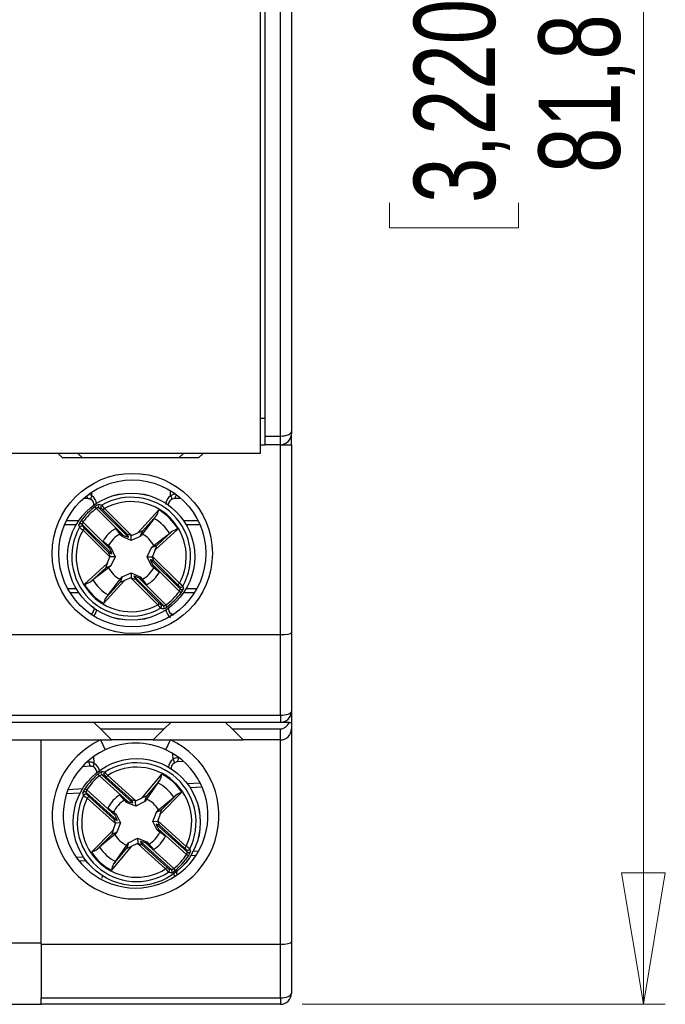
# Model space of a CAD drawing. Header units: millimetres. Extents: x 0 to 420, y 0 to 297.
# Tile 11 of 16: x 212 to 241, y 174 to 218. Entities that reach past the tile are written whole.
import ezdxf

# ---------------------------------------------------------------- set-up
doc = ezdxf.new("R2010")
doc.units = ezdxf.units.MM
doc.styles.add('SLDTEXTSTYLE3', font='TXT', dxfattribs={"width": 0.75})
doc.dimstyles.new('SLDDIMSTYLE0', dxfattribs={"dimtxt": 3.704167, "dimasz": 6, "dimexe": 0, "dimexo": 0.0625, "dimgap": 0.926042, "dimtad": 1, "dimdec": 1, "dimrnd": 1e-09, "dimzin": 12, "dimdsep": 46, "dimtxsty": 'SLDTEXTSTYLE3', "dimblk1": 'CLOSED', "dimblk2": 'CLOSED', "dimsah": 1, "dimcen": 0.09, "dimadec": 0, "dimazin": 3, "dimtfac": 1, "dimtdec": 1, "dimtofl": 0, "dimtmove": 0, "dimatfit": 3, "dimldrblk": 'CLOSED', "dimfxl": 1, "dimfrac": 2, "dimtolj": 1, "dimtzin": 12, "dimarcsym": 0})

# ---------------------------------------------------------------- blocks, each defined once
blk = doc.blocks.new('_CLOSED')
at = {"color": 0, "linetype": 'ByBlock', "lineweight": -2}
for p, q in [((-1, 0.166667), (0, 0)), ((-1, 0.166667), (-1, -0.166667)), ((0, 0), (-1, -0.166667)), ((0, 0), (-1, 0))]:
    blk.add_line(p, q, dxfattribs=at)
blk = doc.blocks.new('_D')
at = {"color": 7, "linetype": 'Continuous', "lineweight": 18}
for p, q in [((224.712, 255.324), (241.257, 255.324)), ((240.257, 173.524), (240.257, 255.324)), ((228.682, 222.359), (228.682, 223.486)), ((228.682, 223.486), (234.567, 223.486)), ((234.567, 223.486), (234.567, 222.359)), ((228.682, 210.046), (228.682, 208.92)), ((234.567, 208.92), (234.567, 210.046)), ((228.682, 208.92), (234.567, 208.92)), ((224.712, 173.524), (241.257, 173.524))]:
    blk.add_line(p, q, dxfattribs=at)
at = {"color": 7, "linetype": 'Continuous', "lineweight": 18, "xscale": 6, "yscale": 6}
for p, rotation in [((240.257, 255.324, 28.24), 90), ((240.257, 173.524, 28.24), 270)]:
    blk.add_blockref('_CLOSED', p, dxfattribs=dict(at, rotation=rotation))
at = {"color": 7, "linetype": 'Continuous', "lineweight": 18, "char_height": 3.7042, "attachment_point": 1, "rotation": 90, "style": 'SLDTEXTSTYLE3'}
for s, insert in [('3,220', (229.792, 210.046)), ('81,8', (235.482, 211.415))]:
    blk.add_mtext(s, dxfattribs=dict(at, insert=insert))

msp = doc.modelspace()

# ---------------------------------------------------------------- linework, layer by layer
at = {"color": 7, "linetype": 'Continuous', "lineweight": 25}
for p, q in [((223.012, 199.424), (223.012, 229.424)), ((223.712, 199.424), (223.712, 229.424)), ((224.212, 229.217), (224.212, 199.631)), ((222.787, 226.428), (222.787, 198.628)), ((223.012, 200.224), (222.787, 200.224)), ((223.012, 199.024), (223.012, 199.424)), ((223.012, 199.424), (223.712, 199.424)), ((223.712, 199.024), (223.712, 199.424)), ((224.212, 199.631), (224.212, 199.524)), ((224.212, 199.024), (224.212, 199.524)), ((222.787, 199.024), (223.012, 199.024)), ((223.712, 199.024), (223.012, 199.024)), ((223.712, 190.374), (223.712, 199.024)), ((223.712, 199.024), (224.212, 199.024)), ((224.212, 199.024), (224.212, 190.465)), ((222.787, 198.628), (210.987, 198.628)), ((213.583, 198.628), (213.787, 198.424)), ((214.687, 198.424), (213.787, 198.424)), ((214.483, 198.628), (214.687, 198.424)), ((219.087, 198.424), (214.687, 198.424)), ((219.087, 198.424), (219.291, 198.628)), ((219.987, 198.424), (219.087, 198.424)), ((220.191, 198.628), (219.987, 198.424)), ((214.962, 196.576), (214.734, 196.576)), ((219.19, 196.576), (218.861, 196.576)), ((215.329, 196.124), (215.271, 196.205)), ((216.562, 194.891), (215.329, 196.124)), ((215.44, 196.155), (216.784, 194.811)), ((215.55, 196.121), (215.44, 196.155)), ((215.628, 196.051), (215.699, 196.121)), ((215.699, 196.121), (216.925, 194.895)), ((216.722, 194.957), (215.628, 196.051)), ((217.219, 195.016), (218.171, 196.054)), ((217.967, 195.672), (217.418, 194.953)), ((218.056, 195.781), (217.421, 195.088)), ((213.967, 195.576), (214.527, 195.576)), ((214.713, 195.509), (214.632, 195.567)), ((214.683, 195.398), (214.717, 195.287)), ((216.027, 194.054), (214.683, 195.398)), ((214.713, 195.509), (215.946, 194.276)), ((214.717, 195.139), (214.787, 195.209)), ((214.787, 195.209), (215.881, 194.116)), ((216.21, 195.209), (216.464, 194.932)), ((216.405, 194.953), (216.21, 195.209)), ((219.297, 195.576), (219.956, 195.576)), ((215.943, 193.913), (214.717, 195.139)), ((216.497, 194.848), (216.464, 194.932)), ((216.464, 194.932), (216.562, 194.891)), ((216.912, 194.661), (216.497, 194.848)), ((216.784, 194.811), (216.722, 194.957)), ((216.912, 194.661), (216.912, 194.89)), ((217.327, 194.848), (216.912, 194.661)), ((216.925, 194.895), (217.219, 195.016)), ((217.327, 194.848), (217.421, 195.088)), ((219.04, 195.185), (218.002, 194.234)), ((218.074, 194.435), (218.767, 195.07)), ((215.629, 194.628), (215.885, 194.432)), ((215.906, 194.374), (215.629, 194.628)), ((215.885, 194.432), (215.99, 194.341)), ((215.946, 194.276), (215.906, 194.374)), ((215.99, 194.341), (215.906, 194.374)), ((215.99, 194.341), (216.177, 193.926)), ((217.647, 193.926), (217.834, 194.341)), ((217.834, 194.341), (218.074, 194.435)), ((217.834, 194.341), (217.939, 194.432)), ((215.821, 193.618), (215.943, 193.913)), ((215.881, 194.116), (216.027, 194.054)), ((216.177, 193.926), (215.948, 193.926)), ((216.177, 193.926), (215.99, 193.511)), ((217.647, 193.926), (217.875, 193.926)), ((217.834, 193.511), (217.647, 193.926)), ((218.002, 194.234), (217.881, 193.939)), ((217.881, 193.939), (219.107, 192.713)), ((214.783, 192.667), (215.821, 193.618)), ((215.749, 193.417), (215.056, 192.782)), ((215.99, 193.511), (215.749, 193.417)), ((215.99, 193.511), (215.885, 193.42)), ((217.943, 193.736), (217.797, 193.798)), ((217.797, 193.798), (219.14, 192.454)), ((217.834, 193.511), (217.918, 193.478)), ((217.939, 193.42), (217.834, 193.511)), ((217.877, 193.576), (217.918, 193.478)), ((219.11, 192.343), (217.877, 193.576)), ((217.918, 193.478), (218.195, 193.224)), ((218.195, 193.224), (217.939, 193.42)), ((219.036, 192.643), (217.943, 193.736)), ((216.497, 193.004), (216.403, 192.764)), ((216.405, 192.899), (216.497, 193.004)), ((216.497, 193.004), (216.912, 193.191)), ((216.912, 193.191), (216.912, 192.962)), ((216.912, 193.191), (217.327, 193.004)), ((217.04, 193.041), (217.102, 192.895)), ((218.383, 191.697), (217.04, 193.041)), ((217.327, 193.004), (217.36, 192.92)), ((217.327, 193.004), (217.418, 192.899)), ((216.604, 192.836), (215.653, 191.798)), ((215.767, 192.071), (216.403, 192.764)), ((216.899, 192.957), (216.604, 192.836)), ((218.125, 191.731), (216.899, 192.957)), ((217.102, 192.895), (218.195, 191.801)), ((217.36, 192.92), (217.261, 192.961)), ((217.261, 192.961), (218.494, 191.728)), ((217.614, 192.643), (217.36, 192.92)), ((217.418, 192.899), (217.614, 192.643)), ((219.107, 192.713), (219.036, 192.643)), ((219.14, 192.454), (219.107, 192.565)), ((214.527, 192.276), (214.135, 192.276)), ((219.191, 192.285), (219.11, 192.343)), ((219.788, 192.276), (219.297, 192.276)), ((218.195, 191.801), (218.125, 191.731)), ((218.273, 191.731), (218.383, 191.697)), ((218.553, 191.647), (218.494, 191.728)), ((179.912, 190.374), (223.712, 190.374)), ((223.712, 186.699), (223.712, 190.374)), ((224.212, 190.465), (224.212, 186.874)), ((179.912, 186.699), (223.712, 186.699)), ((223.712, 186.699), (223.712, 186.374)), ((224.212, 186.874), (224.212, 186.374)), ((223.712, 186.374), (179.912, 186.374)), ((215.212, 186.374), (215.512, 186.074)), ((218.412, 186.074), (218.712, 186.374)), ((221.212, 186.374), (221.512, 186.074)), ((224.121, 186.374), (223.712, 186.374)), ((224.121, 186.374), (224.212, 186.374)), ((224.212, 186.374), (224.212, 186.074)), ((215.512, 186.074), (218.412, 186.074)), ((216.012, 185.574), (215.512, 186.074)), ((218.412, 186.074), (217.912, 185.574)), ((222.012, 185.574), (221.512, 186.074)), ((221.512, 186.074), (223.712, 186.074)), ((223.712, 185.574), (223.712, 186.074)), ((224.212, 186.074), (224.212, 176.369)), ((207.812, 185.574), (216.012, 185.574)), ((212.812, 176.258), (212.812, 185.574)), ((215.519, 185.574), (215.728, 185.12)), ((217.912, 185.574), (216.012, 185.574)), ((217.912, 185.574), (222.012, 185.574)), ((218.495, 185.12), (218.705, 185.574)), ((223.712, 185.574), (222.012, 185.574)), ((223.712, 176.258), (223.712, 185.574)), ((219.311, 184.585), (218.977, 184.568)), ((215.082, 184.374), (214.679, 184.354)), ((215.471, 183.941), (215.409, 184.019)), ((217.415, 182.929), (218.313, 184.013)), ((216.764, 182.771), (215.471, 183.941)), ((215.581, 183.977), (216.99, 182.702)), ((215.693, 183.949), (215.581, 183.977)), ((215.774, 183.882), (215.841, 183.956)), ((216.92, 182.845), (215.774, 183.882)), ((215.841, 183.956), (217.126, 182.793)), ((218.212, 183.735), (217.612, 183.011)), ((218.128, 183.621), (217.616, 182.875)), ((219.461, 183.591), (220.053, 183.621)), ((214.036, 183.32), (214.698, 183.353)), ((214.887, 183.295), (214.803, 183.35)), ((214.863, 183.183), (214.901, 183.074)), ((216.271, 181.908), (214.863, 183.183)), ((214.887, 183.295), (216.18, 182.125)), ((219.225, 183.188), (218.235, 182.186)), ((214.909, 182.926), (214.976, 183)), ((216.194, 181.763), (214.909, 182.926)), ((214.976, 183), (216.122, 181.963)), ((216.397, 183.071), (216.664, 182.807)), ((216.605, 182.825), (216.397, 183.071)), ((216.701, 182.724), (216.664, 182.807)), ((216.664, 182.807), (216.764, 182.771)), ((217.125, 182.558), (216.701, 182.724)), ((216.99, 182.702), (216.92, 182.845)), ((217.125, 182.558), (217.114, 182.787)), ((217.53, 182.766), (217.125, 182.558)), ((217.126, 182.793), (217.415, 182.929)), ((217.53, 182.766), (217.612, 183.011)), ((218.297, 182.391), (218.958, 183.06)), ((216.135, 182.222), (215.845, 182.461)), ((215.845, 182.461), (216.111, 182.279)), ((216.111, 182.279), (216.22, 182.193)), ((216.18, 182.125), (216.135, 182.222)), ((216.22, 182.193), (216.135, 182.222)), ((216.22, 182.193), (216.428, 181.788)), ((217.896, 181.861), (218.062, 182.285)), ((218.062, 182.285), (218.297, 182.391)), ((218.062, 182.285), (218.162, 182.381)), ((216.088, 181.463), (216.194, 181.763)), ((216.122, 181.963), (216.271, 181.908)), ((216.428, 181.788), (216.199, 181.776)), ((216.428, 181.788), (216.262, 181.364)), ((217.896, 181.861), (218.124, 181.872)), ((218.103, 181.456), (217.896, 181.861)), ((218.235, 182.186), (218.129, 181.886)), ((218.129, 181.886), (219.415, 180.722)), ((215.099, 180.461), (216.088, 181.463)), ((216.262, 181.364), (216.026, 181.258)), ((216.262, 181.364), (216.161, 181.267)), ((218.201, 181.686), (218.052, 181.74)), ((218.052, 181.74), (219.461, 180.466)), ((218.103, 181.456), (218.189, 181.427)), ((218.213, 181.37), (218.103, 181.456)), ((218.143, 181.523), (218.189, 181.427)), ((219.436, 180.353), (218.143, 181.523)), ((218.189, 181.427), (218.478, 181.187)), ((219.348, 180.648), (218.201, 181.686)), ((218.478, 181.187), (218.213, 181.37)), ((216.026, 181.258), (215.366, 180.589)), ((216.707, 180.773), (216.793, 180.883)), ((216.793, 180.883), (216.711, 180.638)), ((216.793, 180.883), (217.198, 181.09)), ((217.197, 180.856), (216.909, 180.72)), ((218.483, 179.692), (217.197, 180.856)), ((217.198, 181.09), (217.21, 180.862)), ((217.198, 181.09), (217.622, 180.924)), ((217.334, 180.947), (217.403, 180.804)), ((218.743, 179.672), (217.334, 180.947)), ((217.659, 180.842), (217.559, 180.878)), ((217.559, 180.878), (218.852, 179.707)), ((217.622, 180.924), (217.659, 180.842)), ((217.622, 180.924), (217.719, 180.824)), ((216.909, 180.72), (216.01, 179.636)), ((216.111, 179.914), (216.711, 180.638)), ((217.403, 180.804), (218.55, 179.766)), ((217.927, 180.578), (217.659, 180.842)), ((217.719, 180.824), (217.927, 180.578)), ((219.415, 180.722), (219.348, 180.648)), ((219.461, 180.466), (219.422, 180.574)), ((214.862, 180.057), (214.552, 180.042)), ((219.52, 180.299), (219.436, 180.353)), ((219.866, 180.307), (219.626, 180.295)), ((218.55, 179.766), (218.483, 179.692)), ((218.631, 179.7), (218.743, 179.672)), ((218.914, 179.63), (218.852, 179.707)), ((224.212, 176.369), (224.212, 174.024)), ((211.212, 176.325), (212.812, 176.325)), ((212.812, 176.258), (212.812, 173.813)), ((212.812, 176.258), (223.712, 176.258)), ((223.712, 173.813), (223.712, 176.258)), ((212.812, 173.813), (223.712, 173.813)), ((212.812, 173.524), (212.812, 173.813)), ((223.712, 173.813), (223.712, 173.524)), ((211.212, 173.524), (212.812, 173.524)), ((223.712, 173.524), (212.812, 173.524))]:
    msp.add_line(p, q, dxfattribs=at)
at = {"color": 1, "linetype": 'Continuous', "lineweight": 25}
for p, q in [((215.114, 196.702), (215.114, 196.868)), ((218.71, 196.702), (218.71, 196.932)), ((214.4, 195.376), (213.875, 195.376)), ((220.048, 195.376), (219.423, 195.376)), ((214.018, 192.476), (214.4, 192.476)), ((219.423, 192.476), (219.906, 192.476)), ((218.819, 184.686), (218.806, 184.956)), ((214.89, 184.564), (214.987, 184.569)), ((215.227, 184.507), (215.212, 184.822)), ((219.052, 184.772), (219.079, 184.774)), ((214.581, 183.147), (213.964, 183.117)), ((220.145, 183.425), (219.598, 183.398)), ((219.742, 180.501), (219.992, 180.514)), ((214.406, 180.235), (214.726, 180.251))]:
    msp.add_line(p, q, dxfattribs=at)
at = {"color": 1, "linetype": 'Continuous', "lineweight": 25, "flags": 128}
for points in [[(214.883, 196.701), (214.883, 196.699), (214.891, 196.665), (214.901, 196.635), (214.914, 196.61), (214.929, 196.591), (214.945, 196.58), (214.962, 196.576)], [(215.114, 196.702), (215.097, 196.668), (215.084, 196.636), (215.075, 196.607), (215.072, 196.581), (215.073, 196.56), (215.079, 196.544), (215.086, 196.536)], [(218.71, 196.702), (218.727, 196.668), (218.74, 196.636), (218.748, 196.607), (218.752, 196.581), (218.751, 196.56), (218.745, 196.544), (218.736, 196.536)], [(215.077, 191.305), (215.079, 191.308), (215.087, 191.316)], [(215.227, 184.507), (215.212, 184.473), (215.201, 184.44), (215.194, 184.41), (215.191, 184.385), (215.194, 184.363), (215.2, 184.348), (215.209, 184.34)], [(218.819, 184.686), (218.838, 184.654), (218.852, 184.623), (218.862, 184.594), (218.867, 184.568), (218.867, 184.547), (218.862, 184.531), (218.854, 184.522)], [(218.888, 179.381), (218.883, 179.388), (218.853, 179.524)]]:
    msp.add_lwpolyline(points, dxfattribs=at)
at = {"color": 7, "linetype": 'Continuous', "lineweight": 25, "flags": 128}
for points in [[(214.962, 196.576), (215.01, 196.57), (215.086, 196.536)], [(218.737, 196.536), (218.783, 196.561), (218.861, 196.576)], [(218.947, 196.776), (218.945, 196.737), (218.941, 196.699), (218.933, 196.665), (218.922, 196.635), (218.909, 196.61), (218.894, 196.591), (218.878, 196.58), (218.861, 196.576)], [(215.459, 196.31), (215.482, 196.304), (215.572, 196.278)], [(217.967, 195.672), (218.034, 195.755), (218.056, 195.781)], [(214.559, 195.266), (214.553, 195.289), (214.527, 195.379)], [(216.497, 194.848), (216.445, 194.908), (216.405, 194.953)], [(217.418, 194.953), (217.379, 194.908), (217.327, 194.848)], [(217.939, 194.432), (218.358, 194.752), (218.658, 194.981)], [(218.767, 195.07), (218.75, 195.056), (218.658, 194.981)], [(215.885, 193.42), (215.466, 193.1), (215.166, 192.871)], [(215.056, 192.782), (215.073, 192.796), (215.166, 192.871)], [(215.857, 192.18), (216.085, 192.48), (216.405, 192.899)], [(219.264, 192.586), (219.271, 192.563), (219.296, 192.473)], [(215.857, 192.18), (215.789, 192.097), (215.767, 192.071)], [(218.365, 191.542), (218.342, 191.548), (218.252, 191.574)], [(218.861, 191.276), (218.813, 191.282), (218.737, 191.316)], [(223.712, 186.699), (223.809, 186.702), (223.903, 186.712), (223.99, 186.728), (224.065, 186.75), (224.127, 186.777), (224.174, 186.807), (224.202, 186.84), (224.212, 186.874)], [(214.987, 184.569), (214.99, 184.53), (214.997, 184.493), (215.007, 184.459), (215.019, 184.429), (215.033, 184.405), (215.049, 184.387), (215.065, 184.377), (215.082, 184.374)], [(218.855, 184.522), (218.899, 184.549), (218.977, 184.568)], [(219.052, 184.772), (219.053, 184.733), (219.05, 184.695), (219.044, 184.661), (219.034, 184.63), (219.023, 184.604), (219.009, 184.585), (218.993, 184.573), (218.977, 184.568)], [(215.082, 184.374), (215.131, 184.371), (215.209, 184.34)], [(215.592, 184.133), (215.615, 184.128), (215.706, 184.107)], [(218.128, 183.621), (218.191, 183.707), (218.212, 183.735)], [(214.746, 183.045), (214.738, 183.068), (214.708, 183.156)], [(216.701, 182.724), (216.646, 182.782), (216.605, 182.825)], [(217.616, 182.875), (217.579, 182.828), (217.53, 182.766)], [(218.162, 182.381), (218.565, 182.722), (218.853, 182.965)], [(218.958, 183.06), (218.942, 183.045), (218.853, 182.965)], [(216.161, 181.267), (215.759, 180.927), (215.471, 180.684)], [(215.366, 180.589), (215.382, 180.604), (215.471, 180.684)], [(216.195, 180.028), (216.409, 180.339), (216.707, 180.773)], [(219.578, 180.603), (219.586, 180.58), (219.615, 180.492)], [(216.195, 180.028), (216.132, 179.941), (216.111, 179.914)], [(218.732, 179.515), (218.708, 179.521), (218.617, 179.542)], [(215.582, 179.396), (215.582, 179.318), (215.562, 179.262)], [(223.712, 173.813), (223.809, 173.817), (223.903, 173.829), (223.99, 173.849), (224.065, 173.875), (224.127, 173.907), (224.174, 173.943), (224.202, 173.983), (224.212, 174.024)]]:
    msp.add_lwpolyline(points, dxfattribs=at)
at = {"color": 7, "linetype": 'Continuous', "lineweight": 25}
for centre, radius in [((216.962, 194.074), 3.65), ((216.962, 194.074), 3.35), ((216.912, 193.926), 2.9), ((216.912, 193.926), 2.899), ((217.162, 181.824), 2.9), ((217.162, 181.824), 2.899)]:
    msp.add_circle(centre, radius, dxfattribs=at)
for centre, radius, start, end in [((223.712, 199.524), 0.5, 270, 0), ((216.912, 193.926), 2.707, 330.3316, 119.6684), ((218.949, 196.356), 0.42, 90.2192, 124.6136), ((216.912, 193.926), 2.809, 125.7498, 144.2502), ((216.912, 193.926), 2.709, 125.7498, 144.2502), ((214.924, 196.293), 0.293, 353.2998, 56.4624), ((215.656, 195.737), 0.606, 108.9262, 129.3868), ((215.439, 195.938), 0.217, 89.7593, 120.5567), ((215.512, 196.225), 0.1, 121.7574, 224.4968), ((215.622, 196.191), 0.1, 120.0913, 224.4788), ((215.167, 195.62), 0.631, 43.0173, 52.5616), ((213.992, 194.87), 2.117, 36.2344, 41.7076), ((216.912, 193.926), 2.508, 331.0781, 118.9219), ((218.874, 196.299), 0.271, 120.1579, 196.8626), ((216.912, 193.926), 2.04, 31.1435, 58.8565), ((217.127, 196.332), 1.08, 329.3376, 345.0939), ((216.912, 193.926), 2.473, 30.6058, 59.3942), ((216.912, 193.926), 2.707, 150.3316, 299.6684), ((215.068, 195.2), 0.57, 139.9468, 161.7402), ((214.613, 195.326), 0.1, 45.5032, 148.2426), ((214.646, 195.216), 0.1, 45.5212, 149.9087), ((215.552, 196.332), 1.456, 227.0501, 235.0079), ((214.857, 195.41), 0.174, 145.5687, 184.1153), ((215.169, 195.627), 0.566, 216.8844, 227.5368), ((216.912, 193.926), 1.463, 118.6836, 151.3164), ((216.912, 193.926), 2.508, 151.0781, 298.9219), ((216.912, 193.926), 1.145, 116.2477, 153.7523), ((216.912, 193.926), 1.145, 26.2477, 63.7523), ((219.318, 194.142), 1.08, 104.9061, 120.6624), ((216.912, 193.926), 1.145, 206.2477, 243.7523), ((216.912, 193.926), 1.145, 296.2477, 333.7523), ((216.912, 193.926), 1.463, 298.6836, 331.3164), ((214.506, 193.71), 1.08, 284.9061, 300.6624), ((216.912, 193.926), 2.473, 210.6058, 239.3942), ((216.912, 193.926), 2.04, 211.1435, 238.8565), ((218.654, 192.225), 0.566, 36.8844, 47.5368), ((218.272, 191.52), 1.456, 47.0501, 55.0079), ((219.177, 192.636), 0.1, 225.5212, 329.9087), ((216.696, 191.52), 1.08, 149.3376, 165.0939), ((216.912, 193.926), 2.709, 305.7498, 324.2502), ((216.912, 193.926), 2.809, 305.7498, 324.2502), ((218.966, 192.442), 0.174, 325.5687, 4.1153), ((219.211, 192.526), 0.1, 225.5032, 328.2426), ((218.755, 192.652), 0.57, 319.9468, 341.7402), ((214.949, 191.554), 0.272, 300.2203, 17.2076), ((219.832, 192.982), 2.117, 216.2344, 221.7076), ((218.657, 192.232), 0.631, 223.0173, 232.5616), ((218.201, 191.661), 0.1, 300.0913, 44.4788), ((218.312, 191.627), 0.1, 301.7574, 44.4968), ((218.168, 192.115), 0.606, 288.9262, 309.3868), ((218.384, 191.914), 0.217, 269.7593, 300.5567), ((218.9, 191.559), 0.293, 171.1105, 236.2968), ((223.712, 186.874), 0.5, 270, 0), ((223.712, 186.074), 0.5, 270, 0), ((217.112, 182.124), 3.8, 114.784, 65.216), ((217.112, 182.124), 3.3, 65.216, 114.784), ((217.112, 182.124), 3.3, 114.784, 65.216), ((215.006, 184.149), 0.42, 58.244, 92.6384), ((217.162, 181.824), 2.707, 333.1892, 122.526), ((219, 184.293), 0.268, 122.5374, 196.809), ((219.075, 184.353), 0.42, 93.0768, 127.4712), ((217.162, 181.824), 2.809, 128.6074, 147.1078), ((215.055, 184.088), 0.295, 351.6091, 58.8319), ((215.817, 183.57), 0.606, 111.7838, 132.2443), ((215.649, 184.051), 0.1, 124.615, 227.3544), ((215.761, 184.023), 0.1, 122.9489, 227.3364), ((214.198, 182.622), 2.117, 39.092, 44.5652), ((217.162, 181.824), 2.508, 333.9357, 121.7795), ((217.257, 184.238), 1.08, 332.1952, 347.9515), ((217.162, 181.824), 2.473, 33.4634, 62.2518), ((217.162, 181.824), 2.709, 128.6074, 147.1078), ((215.591, 183.76), 0.217, 92.6169, 123.4143), ((215.334, 183.429), 0.631, 45.8749, 55.4192), ((217.162, 181.824), 2.04, 34.0011, 61.7141), ((215.257, 183.005), 0.57, 142.8044, 164.5978), ((214.796, 183.108), 0.1, 48.3608, 151.1002), ((214.835, 182.999), 0.1, 48.3788, 152.7663), ((215.036, 183.204), 0.174, 148.4263, 186.9729), ((219.554, 182.16), 1.08, 107.7637, 123.52), ((217.162, 181.824), 2.707, 153.1892, 302.526), ((217.162, 181.824), 2.508, 153.9357, 301.7795), ((215.684, 184.16), 1.456, 229.9077, 237.8655), ((215.337, 183.436), 0.566, 219.742, 230.3944), ((217.162, 181.824), 1.463, 121.5412, 154.174), ((217.162, 181.824), 1.145, 119.1053, 156.6099), ((217.162, 181.824), 1.145, 29.1053, 66.6099), ((217.162, 181.824), 1.145, 299.1053, 336.6099), ((217.162, 181.824), 1.145, 209.1053, 246.6099), ((217.162, 181.824), 1.463, 301.5412, 334.174), ((214.769, 181.489), 1.08, 287.7637, 303.52), ((217.162, 181.824), 2.473, 213.4634, 242.2518), ((217.162, 181.824), 2.04, 214.0011, 241.7141), ((218.987, 180.212), 0.566, 39.742, 50.3944), ((218.64, 179.489), 1.456, 49.9077, 57.8655), ((219.489, 180.649), 0.1, 228.3788, 332.7663), ((219.288, 180.445), 0.174, 328.4263, 6.9729), ((219.528, 180.541), 0.1, 228.3608, 331.1002), ((219.066, 180.643), 0.57, 322.8044, 344.5978), ((217.162, 181.824), 2.709, 308.6074, 327.1078), ((217.162, 181.824), 2.809, 308.6074, 327.1078), ((217.066, 179.41), 1.08, 152.1952, 167.9515), ((220.125, 181.027), 2.117, 219.092, 224.5652), ((218.989, 180.22), 0.631, 225.8749, 235.4192), ((218.563, 179.626), 0.1, 302.9489, 47.3364), ((218.675, 179.598), 0.1, 304.615, 47.3544), ((218.507, 180.078), 0.606, 291.7838, 312.2443), ((218.733, 179.888), 0.217, 272.6169, 303.4143), ((219.201, 179.562), 0.231, 164.6261, 211.2669), ((223.712, 174.024), 0.5, 270, 0)]:
    msp.add_arc(centre, radius, start, end, dxfattribs=at)
at = {"color": 1, "linetype": 'Continuous', "lineweight": 25}
for centre, radius, start, end in [((214.872, 196.35), 0.427, 55.528, 77.1085), ((214.859, 196.299), 0.477, 2.7177, 57.6878), ((218.97, 196.294), 0.484, 122.5444, 178.5893), ((214.957, 191.521), 0.378, 314.3543, 1.8222), ((218.946, 191.538), 0.454, 185.1673, 238.5992), ((218.673, 191.269), 0.0797, 338.7214, 36.2282), ((214.986, 184.085), 0.485, 4.82, 60.2338), ((219.079, 184.307), 0.46, 124.4594, 179.0224)]:
    msp.add_arc(centre, radius, start, end, dxfattribs=at)
at = {"color": 7, "linetype": 'Continuous', "lineweight": 25}
for centre, major_axis, ratio, start_param, end_param in [((223.712, 199.631), (0.5, 0), 0.414214, 4.712389, 6.283185), ((216.543, 194.911), (0.241, -0.1), 0.040112, 4.809235, 6.32409), ((216.962, 194.858), (0.241, -0.1), 0.040112, 1.799222, 3.182497), ((216.933, 194.887), (0.1, 0.041), 0.096832, 1.611647, 1.743226), ((217.203, 194.998), (0.218, 0.091), 0.04428, 6.24051, 7.758946), ((217.984, 194.217), (0.091, 0.218), 0.04428, 4.807424, 6.325861), ((215.98, 193.875), (-0.1, 0.241), 0.040112, 6.242281, 7.625556), ((215.951, 193.905), (0.041, 0.1), 0.096832, 1.398366, 1.529945), ((215.927, 194.295), (-0.1, 0.241), 0.040112, 3.100688, 4.615543), ((217.873, 193.947), (0.041, 0.1), 0.096832, 4.539959, 4.671538), ((217.843, 193.977), (-0.1, 0.241), 0.040112, 3.100688, 4.483964), ((215.84, 193.635), (0.091, 0.218), 0.04428, 1.665832, 3.184268), ((217.896, 193.557), (-0.1, 0.241), 0.040112, 6.242281, 7.757136), ((217.281, 192.941), (0.241, -0.1), 0.040112, 1.667642, 3.182497), ((216.621, 192.854), (0.218, 0.091), 0.04428, 3.098917, 4.617354), ((216.891, 192.965), (0.1, 0.041), 0.096832, 4.75324, 4.884819), ((216.861, 192.994), (0.241, -0.1), 0.040112, 4.940814, 6.32409), ((223.712, 190.465), (0.5, 0), 0.181335, 4.712389, 6.283185), ((223.712, 186.781), (0, 0.707), 0.707107, 3.141593, 4.098885), ((216.744, 182.789), (0.246, -0.088), 0.040112, 4.809235, 6.32409), ((217.166, 182.757), (0.246, -0.088), 0.040112, 1.799222, 3.182497), ((217.135, 182.785), (0.0983, 0.0458), 0.096832, 1.611647, 1.743226), ((217.399, 182.91), (0.213, 0.102), 0.04428, 6.24051, 7.758946), ((218.218, 182.168), (0.08, 0.222), 0.04428, 4.807424, 6.325861), ((216.234, 181.727), (-0.112, 0.236), 0.040112, 6.242281, 7.625556), ((216.16, 182.144), (-0.112, 0.236), 0.040112, 3.100688, 4.615543), ((216.203, 181.755), (0.036, 0.102), 0.096832, 1.398366, 1.529945), ((218.121, 181.893), (0.036, 0.102), 0.096832, 4.539959, 4.671538), ((218.09, 181.921), (-0.112, 0.236), 0.040112, 3.100688, 4.483964), ((216.106, 181.48), (0.08, 0.222), 0.04428, 1.665832, 3.184268), ((218.164, 181.505), (-0.112, 0.236), 0.040112, 6.242281, 7.757136), ((217.189, 180.863), (0.0983, 0.0458), 0.096832, 4.75324, 4.884819), ((217.158, 180.891), (0.246, -0.088), 0.040112, 4.940814, 6.32409), ((217.579, 180.859), (0.246, -0.088), 0.040112, 1.667642, 3.182497), ((216.924, 180.739), (0.213, 0.102), 0.04428, 3.098917, 4.617354), ((223.712, 176.369), (0.5, 0), 0.221695, 4.712389, 6.283185)]:
    msp.add_ellipse(centre, major_axis=major_axis, ratio=ratio, start_param=start_param, end_param=end_param, dxfattribs=at)

# ---------------------------------------------------------------- dimensions: what is measured, and where the dimension line sits
at = {"color": 7, "linetype": 'Continuous', "lineweight": 18}
dim = msp.add_linear_dim(base=(240.257, 255.324), p1=(223.712, 173.524), p2=(223.712, 255.324), angle=90, dimstyle='SLDDIMSTYLE0', dxfattribs=at)
dim.commit()
dim.dimension.update_dxf_attribs({"geometry": '_D', "text_midpoint": (240.257, 216.203), "dimtype": 160})

doc.saveas('drawing.dxf')
